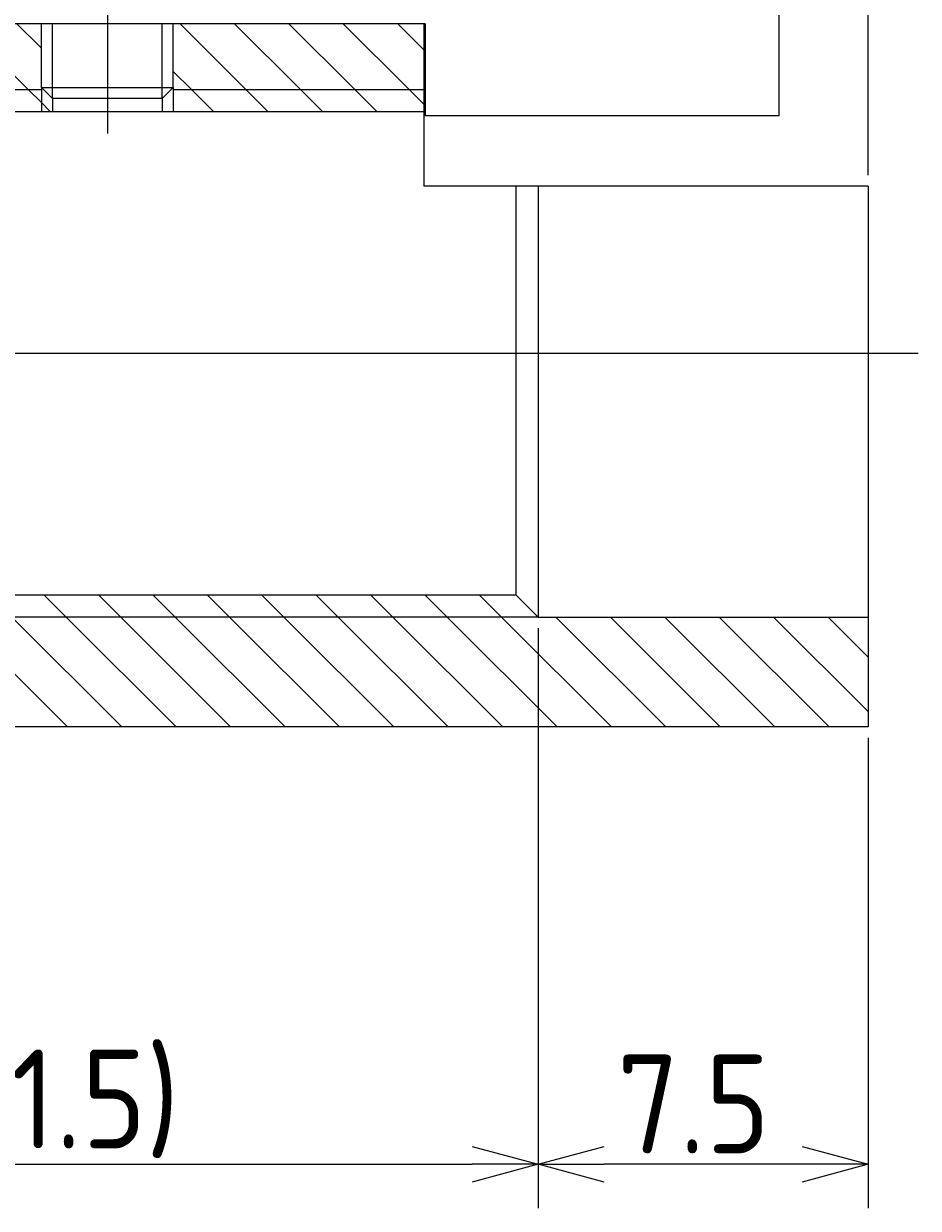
# Model space of a CAD drawing. Extents: x 137 to 266, y 128 to 207.
# Tile 2 of 5: x 157 to 177, y 161 to 188. Entities that reach past the tile are written whole.
import ezdxf

# ---------------------------------------------------------------- set-up
doc = ezdxf.new("R2010")
doc.units = 0
doc.linetypes.add('CENTER', pattern=[50.8, 31.75, -6.35, 6.35, -6.35])
doc.layers.get('0').update_dxf_attribs({"linetype": 'CONTINUOUS'})
doc.layers.get('DEFPOINTS').update_dxf_attribs({"linetype": 'CONTINUOUS'})
doc.layers.add('図形', color=7, linetype='CONTINUOUS')
doc.layers.add('寸法_文字', color=3, linetype='CONTINUOUS')
doc.layers.get('0').off()
doc.styles.add('DIMENSION', font='isocp.shx', dxfattribs={"bigfont": 'bigfont.shx'})
doc.dimstyles.get("Standard").update_dxf_attribs({"dimtxt": 0.18, "dimasz": 0.18, "dimexe": 0.18, "dimexo": 0.0625, "dimgap": 0.09, "dimtad": 0, "dimtih": 1, "dimtoh": 1, "dimzin": 0, "dimcen": 0.09, "dimazin": 3, "dimtfac": 1, "dimtofl": 0, "dimtmove": 0, "dimatfit": 3})

# ---------------------------------------------------------------- blocks, each defined once
blk = doc.blocks.new('*X37')
at = {"color": 0}
for p, q in [((155.623, 188.287), (157.123, 186.787)), ((156.861, 188.287), (157.42, 187.727)), ((160.573, 188.287), (162.073, 186.787)), ((161.81, 188.287), (163.31, 186.787)), ((163.048, 188.287), (164.548, 186.787)), ((164.285, 188.287), (165.785, 186.787)), ((165.523, 188.287), (166.12, 187.689)), ((160.42, 187.202), (160.835, 186.787)), ((157.123, 186.787), (157.42, 186.49)), ((160.835, 186.787), (161.335, 186.287)), ((162.073, 186.787), (162.573, 186.287)), ((163.31, 186.787), (163.81, 186.287)), ((164.548, 186.787), (165.048, 186.287)), ((165.785, 186.787), (166.12, 186.452)), ((157.42, 186.49), (157.623, 186.287)), ((157.486, 175.287), (157.986, 174.787)), ((158.724, 175.287), (159.224, 174.787)), ((159.961, 175.287), (160.461, 174.787)), ((161.198, 175.287), (161.698, 174.787)), ((162.436, 175.287), (162.936, 174.787)), ((163.673, 175.287), (164.173, 174.787)), ((164.911, 175.287), (165.411, 174.787)), ((166.148, 175.287), (166.648, 174.787)), ((167.386, 175.287), (167.886, 174.787)), ((155.511, 174.787), (158.011, 172.287)), ((156.749, 174.787), (159.249, 172.287)), ((157.986, 174.787), (160.486, 172.287)), ((159.224, 174.787), (161.724, 172.287)), ((160.461, 174.787), (162.961, 172.287)), ((161.698, 174.787), (164.198, 172.287)), ((162.936, 174.787), (165.436, 172.287)), ((164.173, 174.787), (166.673, 172.287)), ((165.411, 174.787), (167.911, 172.287)), ((166.648, 174.787), (169.148, 172.287)), ((167.886, 174.787), (170.386, 172.287)), ((169.123, 174.787), (171.623, 172.287)), ((170.361, 174.787), (172.861, 172.287)), ((171.598, 174.787), (174.098, 172.287)), ((172.835, 174.787), (175.335, 172.287)), ((174.073, 174.787), (176.22, 172.64)), ((175.31, 174.787), (176.22, 173.877))]:
    blk.add_line(p, q, dxfattribs=at)
blk = doc.blocks.new('_OPEN30')
at = {"color": 0, "linetype": 'BYBLOCK'}
for p, q in [((-1, 0.268), (0, 0)), ((0, 0), (-1, -0.268)), ((0, 0), (-1, 0))]:
    blk.add_line(p, q, dxfattribs=at)
blk = doc.blocks.new('*U12')
at = {"layer": '寸法_文字', "color": 3, "style": 'DIMENSION'}
blk.add_text('29', height=2.25, dxfattribs=at).set_placement((160.093, 205.087))
blk = doc.blocks.new('*D11')
at = {"layer": 'DEFPOINTS', "color": 0, "linetype": 'BYBLOCK'}
for p in [(147.22, 204.837), (147.22, 187.287), (176.22, 184.587)]:
    blk.add_point(p, dxfattribs=at)
at = {"layer": '寸法_文字', "color": 3, "linetype": 'BYBLOCK'}
for p, q in [((147.22, 187.537), (147.22, 205.837)), ((176.22, 184.837), (176.22, 205.837)), ((174.72, 204.837), (148.72, 204.837))]:
    blk.add_line(p, q, dxfattribs=at)
at = {"layer": '図形'}
blk.add_blockref('*U12', (0, 0), dxfattribs=at)
at = {"layer": '寸法_文字', "color": 3, "linetype": 'BYBLOCK', "xscale": 1.500000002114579, "yscale": 1.500000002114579, "zscale": 1.500000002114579, "rotation": 180}
blk.add_blockref('_OPEN30', (147.22, 204.837), dxfattribs=at)
at = {"layer": '寸法_文字', "color": 3, "linetype": 'BYBLOCK', "xscale": 1.500000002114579, "yscale": 1.500000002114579, "zscale": 1.500000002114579}
blk.add_blockref('_OPEN30', (176.22, 204.837), dxfattribs=at)
blk = doc.blocks.new('*U14')
at = {"layer": '寸法_文字', "color": 3, "style": 'DIMENSION'}
blk.add_text('(21.5)', height=2.25, dxfattribs=at).set_placement((154.595, 162.699))
blk = doc.blocks.new('*D13')
at = {"layer": 'DEFPOINTS', "color": 0, "linetype": 'BYBLOCK'}
for p in [(168.72, 174.787), (147.22, 173.287), (168.72, 162.337)]:
    blk.add_point(p, dxfattribs=at)
at = {"layer": '寸法_文字', "color": 3, "linetype": 'BYBLOCK'}
for p, q in [((168.72, 174.537), (168.72, 161.337)), ((147.22, 173.037), (147.22, 161.337)), ((148.72, 162.337), (167.22, 162.337))]:
    blk.add_line(p, q, dxfattribs=at)
at = {"layer": '図形'}
blk.add_blockref('*U14', (0, 0), dxfattribs=at)
at = {"layer": '寸法_文字', "color": 3, "linetype": 'BYBLOCK', "xscale": 1.500000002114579, "yscale": 1.500000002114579, "zscale": 1.500000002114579, "rotation": 180}
blk.add_blockref('_OPEN30', (147.22, 162.337), dxfattribs=at)
at = {"layer": '寸法_文字', "color": 3, "linetype": 'BYBLOCK', "xscale": 1.500000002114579, "yscale": 1.500000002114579, "zscale": 1.500000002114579}
blk.add_blockref('_OPEN30', (168.72, 162.337), dxfattribs=at)
blk = doc.blocks.new('*U20')
at = {"layer": '寸法_文字', "color": 3, "style": 'DIMENSION'}
blk.add_text('7.5', height=2.25, dxfattribs=at).set_placement((170.511, 162.587))
blk = doc.blocks.new('*D19')
at = {"layer": 'DEFPOINTS', "color": 0, "linetype": 'BYBLOCK'}
for p in [(168.72, 174.787), (176.22, 172.287), (168.72, 162.337)]:
    blk.add_point(p, dxfattribs=at)
at = {"layer": '寸法_文字', "color": 3, "linetype": 'BYBLOCK'}
for p, q in [((168.72, 174.537), (168.72, 161.337)), ((176.22, 172.037), (176.22, 161.337)), ((174.72, 162.337), (170.22, 162.337))]:
    blk.add_line(p, q, dxfattribs=at)
at = {"layer": '図形'}
blk.add_blockref('*U20', (0, 0), dxfattribs=at)
at = {"layer": '寸法_文字', "color": 3, "linetype": 'BYBLOCK', "xscale": 1.500000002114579, "yscale": 1.500000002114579, "zscale": 1.500000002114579, "rotation": 180}
blk.add_blockref('_OPEN30', (168.72, 162.337), dxfattribs=at)
at = {"layer": '寸法_文字', "color": 3, "linetype": 'BYBLOCK', "xscale": 1.500000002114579, "yscale": 1.500000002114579, "zscale": 1.500000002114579}
blk.add_blockref('_OPEN30', (176.22, 162.337), dxfattribs=at)

msp = doc.modelspace()

# ---------------------------------------------------------------- linework, layer by layer
at = {"layer": '図形', "color": 3, "linetype": 'CENTER'}
for p, q in [((158.92, 195.988), (158.92, 185.787)), ((177.364, 180.787), (146.22, 180.787))]:
    msp.add_line(p, q, dxfattribs=at)
at = {"layer": '図形', "color": 0, "linetype": 'BYBLOCK'}
for p, q in [((174.195, 193.587), (174.195, 186.187)), ((166.145, 188.287), (148.22, 188.287)), ((157.42, 186.837), (157.42, 188.287)), ((160.42, 186.837), (160.42, 188.287)), ((166.12, 188.287), (166.12, 184.587)), ((166.145, 188.287), (166.145, 186.187)), ((157.42, 186.837), (157.67, 186.587)), ((157.42, 186.837), (160.42, 186.837)), ((160.42, 186.837), (160.17, 186.587)), ((160.17, 186.587), (157.67, 186.587)), ((157.67, 186.587), (157.67, 186.287)), ((160.17, 186.587), (160.17, 186.287)), ((147.72, 186.287), (166.12, 186.287)), ((174.195, 186.187), (166.145, 186.187)), ((176.22, 184.587), (166.12, 184.587)), ((168.22, 175.287), (168.22, 184.587)), ((168.72, 184.587), (168.72, 174.787)), ((176.22, 184.587), (176.22, 172.287)), ((168.22, 175.287), (147.72, 175.287)), ((168.22, 175.287), (168.72, 174.787)), ((168.72, 174.787), (147.22, 174.787)), ((168.72, 174.787), (176.22, 174.787)), ((176.22, 172.287), (148.22, 172.287))]:
    msp.add_line(p, q, dxfattribs=at)
at = {"layer": '図形', "color": 3, "linetype": 'BYBLOCK'}
for p, q in [((157.67, 186.587), (157.67, 188.287)), ((160.17, 186.587), (160.17, 188.287)), ((147.22, 186.787), (157.42, 186.787)), ((157.42, 186.837), (157.42, 186.287)), ((160.42, 186.837), (160.42, 186.287)), ((160.42, 186.787), (166.12, 186.787))]:
    msp.add_line(p, q, dxfattribs=at)

# ---------------------------------------------------------------- block references
at = {"layer": '図形', "color": 0, "linetype": 'CONTINUOUS'}
msp.add_blockref('*X37', (0, 0), dxfattribs=at)

# ---------------------------------------------------------------- dimensions: what is measured, and where the dimension line sits
at = {"layer": '寸法_文字', "color": 3, "linetype": 'BYBLOCK'}
for base, p1, p2, override, picture, middle in [((147.22, 204.837), (176.22, 184.587), (147.22, 187.287), {"dimscale": 0.5, "dimclrd": 3, "dimclre": 3, "dimclrt": 3}, '*D11', (161.72, 206.212)), ((168.72, 162.337), (147.22, 173.287), (168.72, 174.787), {"dimscale": 0.5, "dimpost": '(<>)', "dimclrd": 3, "dimclre": 3, "dimclrt": 3}, '*D13', (157.97, 163.824)), ((168.72, 162.337), (176.22, 172.287), (168.72, 174.787), {"dimscale": 0.5, "dimclrd": 3, "dimclre": 3, "dimclrt": 3}, '*D19', (172.47, 163.712))]:
    dim = msp.add_linear_dim(base=base, p1=p1, p2=p2, dimstyle='Standard', override=override, dxfattribs=at)
    dim.commit()
    dim.dimension.update_dxf_attribs({"geometry": picture, "text_midpoint": middle})

doc.saveas('drawing.dxf')
